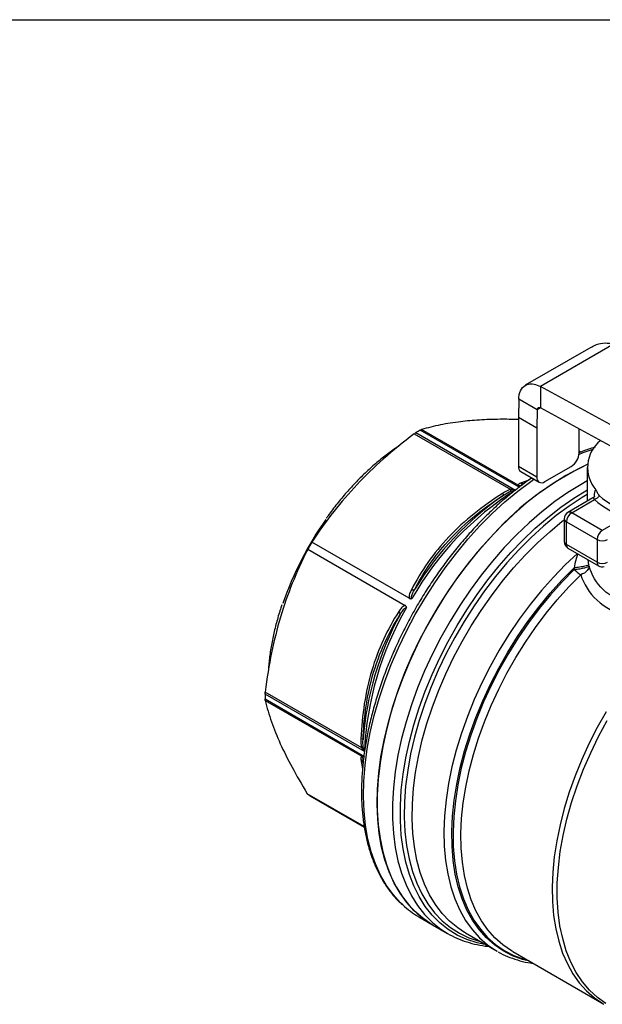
# Model space of a CAD drawing. Header units: inches. Extents: x 0.7 to 32.3, y 0.7 to 24.8.
# Tile 8 of 10: x 24.4 to 27.5, y 19.6 to 24.8. Entities that reach past the tile are written whole.
import ezdxf

# ---------------------------------------------------------------- set-up
doc = ezdxf.new("R2010")
doc.units = ezdxf.units.IN
doc.header["$LTSCALE"] = 3
doc.header["$MEASUREMENT"] = 0
doc.linetypes.add('SLD-Solid', pattern=[0])
doc.layers.add('TEXT', color=140, linetype='SLD-Solid', lineweight=25)

msp = doc.modelspace()

# ---------------------------------------------------------------- linework, layer by layer
for p, q in [((27.3975, 23.0222), (27.051, 22.8222)), ((27.5206, 23.04), (27.131, 22.8151)), ((27.8772, 22.4076), (27.131, 22.8151)), ((27.131, 22.8151), (27.131, 22.7026)), ((27.0171, 22.7493), (27.0148, 22.6516)), ((27.1146, 22.6931), (27.0171, 22.7493)), ((27.1146, 22.6931), (27.1123, 22.5953)), ((27.131, 22.7026), (27.1146, 22.6931)), ((27.8772, 22.295), (27.131, 22.7026)), ((27.1123, 22.5953), (27.0148, 22.6516)), ((27.0148, 22.6516), (27.0148, 22.3944)), ((27.0183, 22.2845), (26.497, 22.5855)), ((27.0134, 22.2949), (26.5043, 22.5888)), ((27.1123, 22.5953), (27.1123, 22.3381)), ((27.335, 22.4667), (27.335, 22.5911)), ((26.4656, 22.5664), (26.9747, 22.2725)), ((26.4747, 22.5726), (26.999, 22.2699)), ((27.3433, 22.4702), (27.335, 22.475)), ((27.335, 22.4749), (27.3432, 22.4702)), ((27.335, 22.4721), (27.3404, 22.469)), ((27.1123, 22.3381), (27.0148, 22.3944)), ((27.154, 22.314), (27.2932, 22.3944)), ((27.3776, 22.388), (27.3776, 22.2105)), ((27.0271, 22.3674), (27.1245, 22.3111)), ((27.0703, 22.3223), (27.0257, 22.3065)), ((27.0293, 22.2945), (27.0461, 22.3055)), ((27.0448, 22.3053), (27.0426, 22.305)), ((27.0461, 22.3055), (27.0489, 22.3074)), ((27.4082, 22.2282), (27.2763, 22.1521)), ((27.4147, 22.2386), (27.4147, 22.2332)), ((27.296, 22.1501), (27.4165, 22.2197)), ((27.2566, 22.118), (27.2566, 21.998)), ((27.4575, 22.0569), (27.296, 22.1501)), ((27.5779, 22.1265), (27.4575, 22.0569)), ((27.2682, 22.1019), (27.4296, 22.0087)), ((27.2682, 21.9819), (27.2682, 22.1019)), ((26.4389, 21.6993), (25.926, 21.9954)), ((27.4296, 21.8887), (27.2682, 21.9819)), ((27.2763, 21.9639), (27.4378, 21.8707)), ((27.4296, 22.0087), (27.4296, 21.8887)), ((25.9042, 21.9575), (26.417, 21.6615)), ((27.3866, 21.876), (27.3835, 21.902)), ((26.2029, 20.8911), (25.6786, 21.1937)), ((26.1885, 20.9108), (25.6794, 21.2047)), ((25.6786, 21.168), (26.2029, 20.8653)), ((25.6794, 21.16), (26.1885, 20.8661)), ((26.1846, 20.8496), (26.1931, 20.7996)), ((26.1944, 20.8358), (26.1952, 20.8337)), ((26.1954, 20.8291), (26.1956, 20.8325)), ((26.1956, 20.8325), (26.1967, 20.8525)), ((26.2017, 20.4955), (25.9017, 20.6687)), ((26.2021, 20.4925), (25.9072, 20.6627)), ((25.915, 20.6581), (26.2021, 20.4923)), ((26.4893, 20.0197), (26.5617, 19.9779)), ((26.5617, 19.9779), (26.6418, 19.9316)), ((26.6397, 19.9329), (26.6418, 19.9316)), ((26.7358, 19.9342), (26.7315, 19.9368)), ((26.7358, 19.9342), (26.9031, 19.8377)), ((26.9852, 19.8357), (27.4662, 19.5581))]:
    msp.add_line(p, q)
at = {"flags": 128}
for points in [[(27.3343, 22.4578), (27.3573, 22.467), (27.4085, 22.485)], [(27.3784, 22.4039), (27.3348, 22.3834), (27.2654, 22.3461)], [(26.4048, 20.082), (26.393, 20.0932), (26.3536, 20.1366), (26.3184, 20.1853), (26.2874, 20.2392), (26.2608, 20.298), (26.2387, 20.3614), (26.2214, 20.429), (26.2087, 20.5005), (26.2008, 20.5757), (26.1978, 20.6541), (26.1996, 20.7353), (26.2063, 20.819), (26.2177, 20.9048), (26.234, 20.9921), (26.2548, 21.0807), (26.2803, 21.17), (26.3102, 21.2597), (26.3444, 21.3493), (26.3828, 21.4383), (26.425, 21.5263), (26.4711, 21.613), (26.5206, 21.6978), (26.5734, 21.7804), (26.6293, 21.8604), (26.6879, 21.9373), (26.7489, 22.0108), (26.8121, 22.0806), (26.8772, 22.1462), (26.9438, 22.2074), (27.0116, 22.264), (27.0803, 22.3155), (27.0969, 22.327)], [(27.2654, 22.3461), (27.196, 22.3032), (27.1269, 22.255), (27.0585, 22.2016), (26.9911, 22.1432), (26.925, 22.0803), (26.8606, 22.0131), (26.7981, 21.9419), (26.738, 21.867), (26.6804, 21.7889), (26.6257, 21.7079), (26.574, 21.6245), (26.5258, 21.5389), (26.4811, 21.4517), (26.4403, 21.3632), (26.4035, 21.2739), (26.3709, 21.1843), (26.3426, 21.0947), (26.3189, 21.0056), (26.2997, 20.9174), (26.2853, 20.8306), (26.2756, 20.7456), (26.2707, 20.6628), (26.2707, 20.5826), (26.2756, 20.5053), (26.2853, 20.4315), (26.2997, 20.3614), (26.3189, 20.2953), (26.3426, 20.2336), (26.3709, 20.1767), (26.4035, 20.1247), (26.4403, 20.0779), (26.4811, 20.0366), (26.5258, 20.0009), (26.5617, 19.9779)], [(27.3776, 22.3178), (27.3455, 22.2999), (27.2761, 22.257), (27.207, 22.2087), (27.1386, 22.1553), (27.0712, 22.097), (27.0051, 22.034), (26.9407, 21.9668), (26.8783, 21.8956), (26.8181, 21.8208), (26.7605, 21.7427), (26.7058, 21.6617), (26.6542, 21.5782), (26.6059, 21.4926), (26.5613, 21.4054), (26.5204, 21.3169), (26.4836, 21.2277), (26.451, 21.138), (26.4228, 21.0484), (26.399, 20.9593), (26.3798, 20.8712), (26.3654, 20.7843), (26.3557, 20.6993), (26.3509, 20.6165), (26.3509, 20.5363), (26.3557, 20.4591), (26.3654, 20.3852), (26.3798, 20.3151), (26.399, 20.249), (26.4228, 20.1874), (26.451, 20.1304), (26.4836, 20.0784), (26.5204, 20.0316), (26.5613, 19.9903), (26.6059, 19.9546), (26.6397, 19.9329)], [(26.8441, 19.8717), (26.7973, 19.8816), (26.7432, 19.8992), (26.6922, 19.9228), (26.6445, 19.9523), (26.6004, 19.9875), (26.5601, 20.0283), (26.5237, 20.0745), (26.4915, 20.1259), (26.4636, 20.1822), (26.4402, 20.2431), (26.4212, 20.3083), (26.407, 20.3776), (26.3974, 20.4505), (26.3926, 20.5268), (26.3926, 20.606), (26.3974, 20.6878), (26.407, 20.7718), (26.4212, 20.8575), (26.4402, 20.9446), (26.4636, 21.0326), (26.4915, 21.1211), (26.5237, 21.2097), (26.5601, 21.2978), (26.6004, 21.3852), (26.6445, 21.4714), (26.6922, 21.5559), (26.7432, 21.6383), (26.7973, 21.7183), (26.8541, 21.7955), (26.9136, 21.8694), (26.9752, 21.9397), (27.0388, 22.0061), (27.1041, 22.0683), (27.1707, 22.1259), (27.2382, 22.1787), (27.3065, 22.2263), (27.375, 22.2687), (27.3776, 22.2701)], [(27.3776, 22.2462), (27.3511, 22.2303), (27.2826, 22.1851), (27.2146, 22.1347), (27.1475, 22.0793), (27.0815, 22.0192), (27.0171, 21.9546), (26.9545, 21.8859), (26.8941, 21.8134), (26.8361, 21.7375), (26.7809, 21.6585), (26.7286, 21.5769), (26.6796, 21.4931), (26.6342, 21.4074), (26.5925, 21.3204), (26.5547, 21.2324), (26.5211, 21.1438), (26.4918, 21.0552), (26.4669, 20.967), (26.4466, 20.8795), (26.431, 20.7933), (26.4201, 20.7088), (26.4141, 20.6263), (26.4129, 20.5463), (26.4165, 20.4693), (26.425, 20.3955), (26.4382, 20.3253), (26.4562, 20.2592), (26.4788, 20.1974), (26.5059, 20.1402), (26.5374, 20.0879), (26.5731, 20.0408), (26.6128, 19.9991), (26.6565, 19.9631), (26.7037, 19.9328), (26.7543, 19.9085), (26.8081, 19.8903), (26.815, 19.8885)], [(26.7315, 19.9368), (26.6951, 19.9607), (26.6521, 19.9963), (26.6128, 20.0374), (26.5776, 20.0839), (26.5465, 20.1355), (26.5197, 20.192), (26.4974, 20.2531), (26.4796, 20.3184), (26.4666, 20.3876), (26.4582, 20.4605), (26.4546, 20.5366), (26.4558, 20.6156), (26.4618, 20.697), (26.4725, 20.7805), (26.4879, 20.8656), (26.508, 20.952), (26.5325, 21.0391), (26.5615, 21.1266), (26.5947, 21.214), (26.632, 21.3009), (26.6732, 21.3869), (26.718, 21.4714), (26.7664, 21.5542), (26.818, 21.6348), (26.8725, 21.7127), (26.9298, 21.7877), (26.9895, 21.8593), (27.0513, 21.9271), (27.1149, 21.9909), (27.18, 22.0503), (27.2463, 22.105), (27.2566, 22.1131)], [(26.5617, 19.9779), (26.5555, 19.9815), (26.5086, 20.0136), (26.4654, 20.0514), (26.426, 20.0948), (26.3907, 20.1436), (26.3598, 20.1975), (26.3332, 20.2562), (26.3111, 20.3196), (26.2937, 20.3872), (26.2811, 20.4588), (26.2732, 20.5339), (26.2702, 20.6123), (26.272, 20.6935), (26.2787, 20.7772), (26.2901, 20.863), (26.3063, 20.9503), (26.3272, 21.0389), (26.3527, 21.1282), (26.3826, 21.2179), (26.4168, 21.3075), (26.4551, 21.3965), (26.4974, 21.4845), (26.5435, 21.5712), (26.593, 21.656), (26.6458, 21.7386), (26.7017, 21.8186), (26.7603, 21.8955), (26.8213, 21.969), (26.8845, 22.0388)], [(25.9276, 21.9985), (25.9095, 21.9674), (25.8929, 21.9376)], [(27.3261, 21.9351), (27.2636, 21.8764), (27.1993, 21.8102), (27.137, 21.7398), (27.0771, 21.6657), (27.0197, 21.5883), (26.9652, 21.5078), (26.9139, 21.4249), (26.8661, 21.3398), (26.822, 21.253), (26.7818, 21.165), (26.7457, 21.0762), (26.714, 20.987), (26.6867, 20.8981), (26.6641, 20.8097), (26.6462, 20.7224), (26.6331, 20.6365), (26.625, 20.5527), (26.6218, 20.4712), (26.6235, 20.3925), (26.6302, 20.317), (26.6419, 20.2452), (26.6584, 20.1773), (26.6796, 20.1137), (26.7055, 20.0548), (26.736, 20.0008), (26.7708, 19.9521), (26.8098, 19.9088), (26.8528, 19.8713), (26.8996, 19.8397), (26.9031, 19.8377)], [(27.0734, 19.7848), (27.0371, 19.7942), (26.9842, 19.8138), (26.9345, 19.8396), (26.8884, 19.8713), (26.8461, 19.9089), (26.8077, 19.9522), (26.7736, 20.001), (26.7438, 20.0549), (26.7185, 20.1137), (26.6979, 20.1772), (26.682, 20.2448), (26.671, 20.3165), (26.6648, 20.3916), (26.6636, 20.4699), (26.6674, 20.551), (26.676, 20.6343), (26.6895, 20.7196), (26.7079, 20.8063), (26.7309, 20.894), (26.7585, 20.9822), (26.7906, 21.0705), (26.8269, 21.1585), (26.8673, 21.2455), (26.9116, 21.3313), (26.9596, 21.4154), (27.0109, 21.4973), (27.0654, 21.5765), (27.1227, 21.6528), (27.1825, 21.7256), (27.2446, 21.7946), (27.3086, 21.8595)], [(27.3099, 21.8514), (27.2463, 21.7866), (27.1846, 21.7178), (27.1252, 21.6451), (27.0683, 21.5691), (27.0142, 21.4901), (26.9633, 21.4086), (26.9157, 21.3249), (26.8718, 21.2395), (26.8317, 21.1528), (26.7957, 21.0653), (26.764, 20.9774), (26.7366, 20.8897), (26.7138, 20.8024), (26.6958, 20.7162), (26.6824, 20.6314), (26.674, 20.5485), (26.6704, 20.468), (26.6717, 20.3901), (26.6779, 20.3154), (26.6889, 20.2443), (26.7048, 20.177), (26.7254, 20.114), (26.7506, 20.0555), (26.7804, 20.0019), (26.8144, 19.9535), (26.8526, 19.9105), (26.8947, 19.8731), (26.9406, 19.8415), (26.99, 19.816), (27.0427, 19.7965), (27.0628, 19.7909)], [(26.9778, 19.8401), (26.933, 19.871), (26.8915, 19.908), (26.8539, 19.9505), (26.8203, 19.9983), (26.7911, 20.0512), (26.7662, 20.1089), (26.7459, 20.1712), (26.7303, 20.2376), (26.7195, 20.3078), (26.7134, 20.3816), (26.7121, 20.4584), (26.7157, 20.5379), (26.7241, 20.6197), (26.7373, 20.7033), (26.7552, 20.7884), (26.7777, 20.8745), (26.8047, 20.9611), (26.836, 21.0478), (26.8715, 21.1341), (26.9111, 21.2196), (26.9544, 21.3039), (27.0014, 21.3864), (27.0516, 21.4669), (27.105, 21.5448), (27.1611, 21.6198), (27.2198, 21.6914), (27.2806, 21.7594), (27.3434, 21.8233)], [(27.4776, 21.1009), (27.4312, 21.0184), (27.3883, 20.9343), (27.3492, 20.8489), (27.3142, 20.7628), (27.2833, 20.6764), (27.2567, 20.5901), (27.2346, 20.5044), (27.2171, 20.4196), (27.2043, 20.3364), (27.1963, 20.255), (27.193, 20.1759), (27.1946, 20.0994), (27.2009, 20.0261), (27.212, 19.9563), (27.2278, 19.8903), (27.2483, 19.8285), (27.2732, 19.7712), (27.3026, 19.7186), (27.3362, 19.6711), (27.3738, 19.629), (27.4154, 19.5923), (27.4603, 19.5615)], [(27.4765, 19.5616), (27.4314, 19.5942), (27.3902, 19.6326), (27.353, 19.6767), (27.32, 19.7262), (27.2915, 19.7808), (27.2676, 19.8403), (27.2484, 19.9044), (27.234, 19.9726), (27.2244, 20.0447), (27.2199, 20.1202), (27.2202, 20.1988), (27.2256, 20.28), (27.2359, 20.3634), (27.251, 20.4485), (27.271, 20.5349), (27.2956, 20.6222), (27.3248, 20.7098), (27.3585, 20.7972), (27.3963, 20.8841), (27.4381, 20.97), (27.4838, 21.0543)], [(26.9852, 19.8357), (26.9783, 19.8398), (26.9778, 19.8401)]]:
    msp.add_lwpolyline(points, dxfattribs=at)
for centre, radius, start, end in [((27.0239, 21.647), 1.0763, 119.3117, 120.6829), ((27.5619, 22.389), 0.1821, 129.2106, 220.2849), ((27.2443, 22.4708), 0.0908, 302.6055, 357.3945), ((28.0506, 20.9783), 1.5762, 115.2439, 137.7137), ((27.0429, 22.3908), 0.0283, 172.7442, 235.9436), ((27.1377, 22.334), 0.0258, 170.786, 309.2033), ((27.8761, 20.8871), 1.6376, 122.3872, 150.3289), ((27.8746, 20.8864), 1.6486, 124.5392, 148.5598), ((27.7393, 22.5798), 0.4515, 228.7934, 251.212), ((27.7324, 22.5804), 0.4795, 228.7934, 251.212), ((27.296, 22.118), 0.0394, 119.9973, 180), ((27.2763, 22.1199), 0.0198, 185.6948, 245.6253), ((27.3286, 22.0991), 0.0605, 122.6055, 177.3945), ((27.2845, 22.134), 0.0198, 54.3824, 114.3071), ((27.4429, 21.0946), 1.7674, 144.7635, 160.9476), ((27.4901, 22.0059), 0.0605, 122.6055, 177.3945), ((27.6274, 20.9879), 1.9773, 149.3668, 150.6332), ((27.296, 21.998), 0.0394, 180, 240.0027), ((27.2763, 21.9999), 0.0198, 185.6948, 245.6253), ((27.2881, 21.98), 0.02, 174.669, 234.0188), ((27.4575, 22.0624), 0.0605, 242.6097, 297.3903), ((27.4495, 21.8868), 0.02, 174.669, 234.0188), ((27.4575, 21.9424), 0.0605, 242.6097, 297.3903), ((27.4575, 21.9048), 0.0394, 240.0027, 284.9958), ((27.4173, 21.9453), 0.1427, 221.1441, 238.7749), ((27.8391, 20.8245), 1.6488, 151.4406, 175.4592), ((27.8511, 20.8193), 1.6498, 149.7753, 177.5074), ((26.7551, 21.1808), 1.0765, 179.3145, 180.6855), ((26.1054, 20.9877), 0.3807, 238.6238, 240.0027), ((26.7271, 20.4311), 0.4751, 227.2878, 239.9751)]:
    msp.add_arc(centre, radius, start, end)
for points, knots in [([(27.5206, 23.04), (27.5042, 23.0419), (27.4715, 23.0458), (27.4295, 23.0388), (27.4072, 23.0261), (27.3983, 23.0209)], [0, 0, 0, 0, 0.373968, 0.74652, 1, 1, 1, 1]), ([(27.0171, 22.7493), (27.0172, 22.7578), (27.0181, 22.7657), (27.0226, 22.7881), (27.0283, 22.8007), (27.0447, 22.8196), (27.0552, 22.8258), (27.0768, 22.8304), (27.087, 22.8303), (27.1085, 22.8258), (27.1197, 22.8214), (27.131, 22.8151)], [0, 0, 0, 0, 0.0780023, 0.0780023, 0.2342995, 0.2342995, 0.3905886, 0.3905886, 0.510228, 0.510228, 0.6298669, 0.6298669, 0.6298669, 0.6298669]), ([(27.131, 22.7026), (27.1289, 22.7035), (27.1269, 22.704), (27.1231, 22.7041), (27.1214, 22.7037), (27.1184, 22.702), (27.1172, 22.7007), (27.1154, 22.6973), (27.1148, 22.6953), (27.1146, 22.6931)], [0, 0, 0, 0, 0.01979334, 0.01979334, 0.03957646, 0.03957646, 0.05935957, 0.05935957, 0.07929409, 0.07929409, 0.07929409, 0.07929409]), ([(27.0148, 22.6421), (26.9822, 22.6425), (26.9104, 22.6436), (26.8086, 22.6396), (26.7029, 22.6303), (26.5995, 22.6143), (26.5367, 22.5974), (26.5043, 22.5888)], [0, 0, 0, 0, 0.160105, 0.351577, 0.538486, 0.762028, 1, 1, 1, 1]), ([(26.4656, 22.5664), (26.4065, 22.5217), (26.353, 22.478), (26.2536, 22.3897), (26.2077, 22.3453), (26.1209, 22.2535), (26.0801, 22.2061), (26.0013, 22.1058), (25.9634, 22.0528), (25.926, 21.9954)], [0, 0, 0, 0, 0.25, 0.25, 0.5, 0.5, 0.75, 0.75, 1, 1, 1, 1]), ([(26.3845, 22.5015), (26.3832, 22.5007), (26.3629, 22.4882), (26.324, 22.4595), (26.2682, 22.4155), (26.2134, 22.3666), (26.1599, 22.3138), (26.1081, 22.2574), (26.0583, 22.1974), (26.0227, 22.1515), (26.0045, 22.125), (26.0013, 22.1203)], [0, 0, 0, 0, 0.0096339, 0.147007, 0.2843585, 0.4216839, 0.5589827, 0.6962567, 0.8335093, 0.9707447, 1, 1, 1, 1]), ([(27.4193, 22.4953), (27.4157, 22.4944), (27.3907, 22.488), (27.3625, 22.4784), (27.3378, 22.4679), (27.335, 22.4667)], [0, 0, 0, 0, 0.1280111, 0.9003768, 1, 1, 1, 1]), ([(27.0861, 22.3333), (27.0839, 22.3319), (27.0597, 22.3162), (27.014, 22.2819), (26.9494, 22.2301), (26.8859, 22.1737), (26.8237, 22.1133), (26.7631, 22.0491), (26.7044, 21.9815), (26.6479, 21.9107), (26.5936, 21.837), (26.542, 21.7608), (26.4931, 21.6823), (26.4472, 21.6019), (26.4045, 21.52), (26.3652, 21.4369), (26.3295, 21.3529), (26.2975, 21.2684), (26.2693, 21.1837), (26.245, 21.0993), (26.2249, 21.0155), (26.2089, 20.9326), (26.1972, 20.8509), (26.1898, 20.7709), (26.1867, 20.6928), (26.1881, 20.6171), (26.1939, 20.5439), (26.204, 20.4737), (26.2186, 20.4068), (26.2375, 20.3434), (26.2607, 20.2839), (26.288, 20.2287), (26.3193, 20.1777), (26.3547, 20.1319), (26.3821, 20.1012), (26.3986, 20.0873), (26.4009, 20.0853)], [0, 0, 0, 0, 0.003114, 0.034177, 0.065229, 0.096269, 0.127297, 0.158315, 0.189322, 0.22032, 0.251312, 0.282299, 0.313283, 0.344266, 0.37525, 0.406236, 0.437226, 0.468223, 0.499228, 0.530243, 0.56127, 0.592311, 0.623367, 0.654439, 0.685525, 0.716625, 0.747735, 0.778846, 0.809945, 0.841015, 0.872034, 0.902976, 0.933814, 0.964525, 0.995099, 1, 1, 1, 1]), ([(27.0257, 22.3065), (27.0277, 22.3059), (27.0316, 22.3045), (27.0374, 22.3041), (27.0409, 22.3047), (27.0426, 22.3051)], [0, 0, 0, 0, 0.350219, 0.70061, 1, 1, 1, 1]), ([(26.9316, 22.2522), (26.8795, 22.219), (26.8288, 22.1832), (26.7335, 22.1065), (26.689, 22.0657), (26.6075, 21.9798), (26.5707, 21.9345), (26.5048, 21.841), (26.4758, 21.7929), (26.4504, 21.7443)], [0, 0, 0, 0, 0.25, 0.25, 0.5, 0.5, 0.75, 0.75, 1, 1, 1, 1]), ([(26.468, 21.7463), (26.5105, 21.828), (26.5991, 21.9619), (26.7678, 22.1256), (26.8812, 22.2071), (26.9399, 22.2444)], [0, 0, 0, 0, 0.812393, 1.353988, 1.895583, 1.895583, 1.895583, 1.895583]), ([(26.9749, 22.2632), (26.9826, 22.266), (26.9906, 22.2682), (26.9987, 22.2699), (26.9988, 22.2699), (26.999, 22.2699)], [-0.08342904, -0.08342904, -0.08342904, -0.08342904, -0.00162318, -0.00162318, 0, 0, 0, 0]), ([(27.4174, 22.2357), (27.4174, 22.2358), (27.4171, 22.2362), (27.4145, 22.2326), (27.4103, 22.2296), (27.4082, 22.2282)], [0, 0, 0, 0, 0.228301, 0.616542, 1, 1, 1, 1]), ([(27.4165, 22.2197), (27.4147, 22.2222), (27.4111, 22.2274), (27.4089, 22.2292), (27.4082, 22.2282), (27.4082, 22.2281)], [0, 0, 0, 0, 0.4922707, 0.988527, 1, 1, 1, 1]), ([(27.423, 22.2712), (27.4226, 22.2708), (27.4173, 22.2654), (27.4147, 22.2533), (27.4147, 22.2386)], [0, 0, 0, 0, 0.0118362, 0.14891, 0.14891, 0.14891, 0.14891]), ([(27.4418, 22.2401), (27.4387, 22.2355), (27.4348, 22.2312), (27.4261, 22.2242), (27.4213, 22.2214), (27.4165, 22.2197)], [0, 0, 0, 0, 0.5, 0.5, 1, 1, 1, 1]), ([(27.4418, 22.2401), (27.4366, 22.2448), (27.4343, 22.2502), (27.4295, 22.2609), (27.4271, 22.2662), (27.423, 22.2713)], [0, 0, 0, 0, 0.5, 0.5, 1, 1, 1, 1]), ([(25.9042, 21.9575), (25.8731, 21.8964), (25.8462, 21.8371), (25.7987, 21.7188), (25.7781, 21.6597), (25.742, 21.5386), (25.7264, 21.4767), (25.6997, 21.3465), (25.6885, 21.2782), (25.6794, 21.2047)], [0, 0, 0, 0, 0.25, 0.25, 0.5, 0.5, 0.75, 0.75, 1, 1, 1, 1]), ([(27.3281, 21.934), (27.3242, 21.9228), (27.3163, 21.9006), (27.3112, 21.8732), (27.3086, 21.8595)], [0, 0, 0, 0, 0.502022, 1, 1, 1, 1]), ([(27.3866, 21.876), (27.3845, 21.8738), (27.3711, 21.869), (27.3383, 21.8628), (27.3179, 21.8603), (27.3086, 21.8595)], [0, 0, 0, 0, 0.428571, 0.714286, 1, 1, 1, 1]), ([(27.3099, 21.8514), (27.3191, 21.8523), (27.3393, 21.8549), (27.372, 21.8612), (27.3854, 21.866), (27.3877, 21.8681)], [0, 0, 0, 0, 0.285714, 0.571429, 1, 1, 1, 1]), ([(27.3877, 21.8681), (27.3872, 21.8605), (27.3792, 21.8417), (27.3572, 21.8277), (27.3434, 21.8233)], [0, 0, 0, 0, 0.428571, 1, 1, 1, 1]), ([(27.8678, 21.6726), (27.8057, 21.6599), (27.7116, 21.6507), (27.5686, 21.6726), (27.4517, 21.7353), (27.4005, 21.8223), (27.3877, 21.8681)], [0, 0, 0, 0, 0.543052, 0.814577, 1.357629, 1.90068, 1.90068, 1.90068, 1.90068]), ([(27.3434, 21.8233), (27.3589, 21.7741), (27.4182, 21.6802), (27.5496, 21.6094), (27.7087, 21.5806), (27.8126, 21.5868), (27.8809, 21.5983)], [0, 0, 0, 0, 0.543052, 1.086103, 1.357629, 1.90068, 1.90068, 1.90068, 1.90068]), ([(26.4504, 21.7443), (26.4466, 21.7369), (26.4433, 21.7294), (26.4387, 21.7142), (26.4373, 21.7064), (26.439, 21.6994)], [0, 0, 0, 0, 0.5, 0.5, 1, 1, 1, 1]), ([(26.4533, 21.6977), (26.4508, 21.6992), (26.4501, 21.7069), (26.4563, 21.7247), (26.4634, 21.7382), (26.468, 21.7463)], [-0.293574, -0.293574, -0.293574, -0.293574, -0.2409915, -0.1867537, -0.1053969, -0.1053969, -0.1053969, -0.1053969]), ([(25.768, 21.6648), (25.7653, 21.6573), (25.7541, 21.6254), (25.7381, 21.5692), (25.7204, 21.4968), (25.7073, 21.4255), (25.6991, 21.3662), (25.697, 21.3316), (25.6962, 21.3197)], [0, 0, 0, 0, 0.06366, 0.270347, 0.477074, 0.683847, 0.890673, 1, 1, 1, 1]), ([(26.417, 21.6614), (26.4136, 21.6604), (26.4102, 21.6585), (26.4041, 21.654), (26.4013, 21.6513), (26.3933, 21.6427), (26.3883, 21.636), (26.3839, 21.629)], [0, 0, 0, 0, 0.25, 0.25, 0.5, 0.5, 1, 1, 1, 1]), ([(26.3909, 21.6128), (26.3948, 21.6194), (26.4014, 21.6299), (26.4131, 21.6451), (26.4218, 21.652), (26.4256, 21.6498)], [-0.1881805, -0.1881805, -0.1881805, -0.1881805, -0.120916, -0.0805572, 0, 0, 0, 0]), ([(26.4256, 21.6498), (26.4255, 21.6504), (26.4252, 21.6518), (26.4243, 21.6541), (26.4228, 21.6566), (26.4209, 21.6587), (26.4191, 21.6602), (26.4178, 21.6611), (26.4172, 21.6614), (26.417, 21.6614)], [0, 0, 0, 0, 0.113831, 0.268982, 0.479006, 0.685625, 0.849656, 0.957289, 1, 1, 1, 1]), ([(26.439, 21.6994), (26.439, 21.6993), (26.4392, 21.6991), (26.4398, 21.6988), (26.4407, 21.6984), (26.4419, 21.6979), (26.4434, 21.6974), (26.4457, 21.6969), (26.4484, 21.6966), (26.4512, 21.697), (26.4527, 21.6975), (26.4533, 21.6977)], [0, 0, 0, 0, 0.02115, 0.066374, 0.134879, 0.224757, 0.333267, 0.45697, 0.71042, 0.884218, 1, 1, 1, 1]), ([(26.3839, 21.629), (26.3545, 21.5827), (26.3272, 21.5334), (26.2791, 21.4296), (26.2585, 21.3751), (26.2247, 21.2617), (26.2117, 21.2025), (26.193, 21.0817), (26.1872, 21.02), (26.1846, 20.9583)], [0, 0, 0, 0, 0.25, 0.25, 0.5, 0.5, 0.75, 0.75, 1, 1, 1, 1]), ([(26.1954, 20.955), (26.1999, 21.0592), (26.2224, 21.2323), (26.2973, 21.4497), (26.3579, 21.561), (26.3909, 21.6128)], [0, 0, 0, 0, 0.812403, 1.354005, 1.895607, 1.895607, 1.895607, 1.895607]), ([(25.6794, 21.16), (25.6885, 21.1223), (25.6996, 21.0852), (25.726, 21.01), (25.7414, 20.9719), (25.7772, 20.8929), (25.7975, 20.8519), (25.8445, 20.7649), (25.871, 20.7188), (25.9017, 20.6687)], [0, 0, 0, 0, 0.25, 0.25, 0.5, 0.5, 0.75, 0.75, 1, 1, 1, 1]), ([(26.2029, 20.8911), (26.2028, 20.8912), (26.2028, 20.8914), (26.2002, 20.8992), (26.1981, 20.9073), (26.1967, 20.9153)], [-0.00162631, -0.00162631, -0.00162631, -0.00162631, 0, 0, 0.08180275, 0.08180275, 0.08180275, 0.08180275]), ([(26.1846, 20.8496), (26.1861, 20.8483), (26.1892, 20.8456), (26.1925, 20.8408), (26.1937, 20.8373), (26.1943, 20.8357)], [0, 0, 0, 0, 0.35017, 0.700512, 1, 1, 1, 1]), ([(26.6395, 19.9331), (26.6399, 19.9328), (26.6557, 19.9224), (26.69, 19.9066), (26.742, 19.8861), (26.7971, 19.8723), (26.8359, 19.8649), (26.8568, 19.8638), (26.8579, 19.8637)], [0, 0, 0, 0, 0.005861, 0.250285, 0.494601, 0.739368, 0.985178, 1, 1, 1, 1]), ([(26.908, 19.8356), (26.9122, 19.833), (26.932, 19.8209), (26.9703, 19.8045), (27.0228, 19.7873), (27.0632, 19.7776), (27.0864, 19.7752), (27.0907, 19.7748)], [0, 0, 0, 0, 0.077494, 0.363286, 0.649166, 0.935914, 1, 1, 1, 1])]:
    msp.add_open_spline(points, degree=3, knots=knots)
for points in [[(26.497, 22.5855), (26.4999, 22.5871), (26.5023, 22.5882), (26.5043, 22.5888)], [(26.4656, 22.5664), (26.4688, 22.5688), (26.4719, 22.5709), (26.4747, 22.5726)], [(27.0257, 22.3065), (27.0192, 22.3036), (27.0136, 22.3), (27.0134, 22.2949)], [(27.0134, 22.2949), (27.016, 22.2916), (27.0187, 22.2875), (27.0213, 22.2828)], [(27.0134, 22.2949), (27.0186, 22.2935), (27.0241, 22.2934), (27.0293, 22.2945)], [(26.9747, 22.2725), (26.9594, 22.2688), (26.945, 22.2607), (26.9316, 22.2522)], [(26.9316, 22.2522), (26.9357, 22.2469), (26.9388, 22.244), (26.9399, 22.2444)], [(26.9399, 22.2444), (26.9515, 22.2519), (26.9635, 22.259), (26.9749, 22.2632)], [(26.9749, 22.2632), (26.9752, 22.2652), (26.9752, 22.2684), (26.9747, 22.2725)], [(26.999, 22.2699), (26.9908, 22.2714), (26.9826, 22.2723), (26.9747, 22.2725)], [(27.3086, 21.8595), (27.309, 21.8568), (27.3094, 21.8541), (27.3099, 21.8514)], [(27.3877, 21.8681), (27.3873, 21.8707), (27.387, 21.8734), (27.3866, 21.876)], [(26.4504, 21.7443), (26.4581, 21.7427), (26.4646, 21.7435), (26.468, 21.7463)], [(26.3909, 21.6128), (26.3917, 21.6171), (26.389, 21.6231), (26.3839, 21.629)], [(25.6786, 21.1937), (25.6787, 21.197), (25.6789, 21.2008), (25.6794, 21.2047)], [(25.6794, 21.16), (25.6789, 21.162), (25.6787, 21.1647), (25.6786, 21.168)], [(26.1846, 20.9583), (26.1839, 20.9425), (26.1841, 20.926), (26.1885, 20.9108)], [(26.1954, 20.955), (26.1953, 20.9561), (26.1912, 20.9573), (26.1846, 20.9583)], [(26.1967, 20.9153), (26.1947, 20.9273), (26.1948, 20.9413), (26.1954, 20.955)], [(26.1967, 20.9153), (26.1951, 20.914), (26.1923, 20.9125), (26.1885, 20.9108)], [(26.1885, 20.9108), (26.1926, 20.9041), (26.1975, 20.8974), (26.2029, 20.8911)], [(26.1885, 20.8661), (26.1841, 20.8634), (26.1839, 20.8567), (26.1846, 20.8496)], [(26.2029, 20.8653), (26.1975, 20.8652), (26.1926, 20.8655), (26.1885, 20.8661)], [(26.1967, 20.8525), (26.1951, 20.8576), (26.1923, 20.8623), (26.1885, 20.8661)], [(25.9072, 20.6627), (25.9052, 20.664), (25.9033, 20.666), (25.9017, 20.6687)]]:
    msp.add_open_spline(points, degree=3)
at = {"layer": 'TEXT'}
msp.add_line((0.75, 24.75), (32.25, 24.75), dxfattribs=at)

doc.saveas('drawing.dxf')
